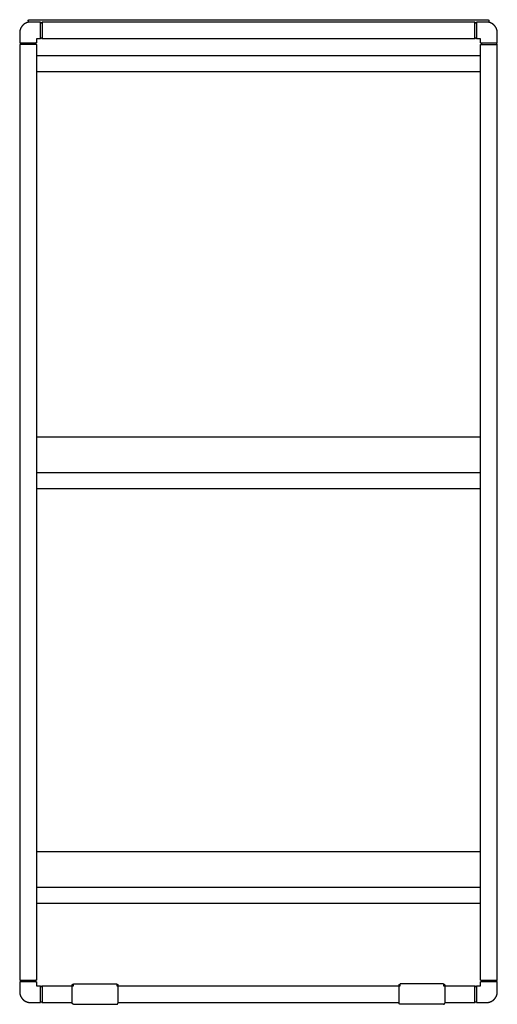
# Model space of a CAD drawing. Header units: millimetres. Extents: x -780 to -449, y 126 to 341.
# Tile 1 of 2: x -780 to -740, y 259 to 341. Entities that reach past the tile are written whole.
import ezdxf

# ---------------------------------------------------------------- set-up
doc = ezdxf.new("R2010")
doc.units = ezdxf.units.MM
doc.header["$MEASUREMENT"] = 0
doc.layers.add('Crea2D$visibili$linee', color=7, linetype='Continuous', true_color=0x000000)

msp = doc.modelspace()

# ---------------------------------------------------------------- linework, layer by layer
at = {"layer": 'Crea2D$visibili$linee'}
for points, weights, degree, knots in [([(-779.372, 341.243), (-779.544, 341.243), (-779.704, 341.18), (-779.877, 341.111), (-780.009, 340.98), (-780.14, 340.848), (-780.209, 340.675), (-780.272, 340.515), (-780.272, 340.343)], [1, 0.98231508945, 1, 0.979395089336, 1, 0.979395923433, 1, 0.982314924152, 1], 2, [0, 0, 0, 0.339263, 0.339263, 0.706834, 0.706834, 1.074408, 1.074408, 1.41367, 1.41367, 1.41367]), ([(-778.542, 339.843), (-778.542, 339.843), (-778.542, 339.847), (-778.542, 339.856), (-778.542, 339.864), (-778.542, 339.876), (-778.542, 339.892), (-778.542, 339.927), (-778.542, 339.981), (-778.542, 340.048), (-778.542, 340.081), (-778.542, 340.117), (-778.542, 340.156), (-778.542, 340.195), (-778.542, 340.236), (-778.542, 340.286), (-778.542, 340.367), (-778.542, 340.455), (-778.542, 340.543), (-778.542, 340.631), (-778.542, 340.719), (-778.542, 340.808), (-778.542, 340.851), (-778.542, 340.892), (-778.542, 340.931), (-778.542, 340.969), (-778.542, 341.005), (-778.542, 341.038), (-778.542, 341.071), (-778.542, 341.101), (-778.542, 341.126), (-778.542, 341.152), (-778.542, 341.174), (-778.542, 341.194), (-778.542, 341.222), (-778.542, 341.239), (-778.542, 341.242)], [1, 1, 1, 1, 1, 1, 1, 1, 1, 1, 1, 1, 1, 1.00671209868, 1.01684809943, 1.03040800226, 1.03040800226, 1.03040800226, 1.03040800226, 1.03040800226, 1.03040800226, 1.03040800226, 1.01685428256, 1.00672279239, 1.00001353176, 0.993436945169, 0.990148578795, 0.99014843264, 0.990148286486, 0.993436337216, 1.00001258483, 1.00672154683, 1.01685276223, 1.03040623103, 1.03040623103, 1.03040623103, 1.03040623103], 3, [0, 0, 0, 0, 0.132132, 0.132132, 0.132132, 0.264271, 0.264271, 0.264271, 0.552149, 0.552149, 0.552149, 0.691689, 0.691689, 0.691689, 0.838517, 0.838517, 0.838517, 1.103948, 1.103948, 1.103948, 1.376719, 1.376719, 1.376719, 1.516233, 1.516233, 1.516233, 1.655741, 1.655741, 1.655741, 1.795249, 1.795249, 1.795249, 1.942108, 1.942108, 1.942108, 2.174361, 2.174361, 2.174361, 2.174361]), ([(-778.542, 341.236), (-778.536, 341.173), (-778.472, 341.173), (-778.409, 341.173), (-778.403, 341.237)], [1, 0.741514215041, 1, 0.738952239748, 1], 2, [0, 0, 0, 0.1029661, 0.1029661, 0.2064656, 0.2064656, 0.2064656]), ([(-778.402, 341.243), (-778.402, 341.243), (-778.402, 340.543), (-778.402, 339.843), (-778.402, 339.843)], [0.982266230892, 0.707106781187, 1, 0.707106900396, 1], 2, [-2.233476, -2.233476, -2.233476, -1.116738, -1.116738, 0, 0, 0]), ([(-742.142, 339.843), (-742.142, 339.843), (-742.142, 339.847), (-742.142, 339.856), (-742.142, 339.864), (-742.142, 339.876), (-742.142, 339.892), (-742.142, 339.927), (-742.142, 339.981), (-742.142, 340.048), (-742.142, 340.081), (-742.142, 340.117), (-742.142, 340.156), (-742.142, 340.195), (-742.142, 340.236), (-742.142, 340.286), (-742.142, 340.367), (-742.142, 340.455), (-742.142, 340.543), (-742.142, 340.631), (-742.142, 340.719), (-742.142, 340.808), (-742.142, 340.851), (-742.142, 340.892), (-742.142, 340.931), (-742.142, 340.969), (-742.142, 341.005), (-742.142, 341.038), (-742.142, 341.071), (-742.142, 341.101), (-742.142, 341.126), (-742.142, 341.152), (-742.142, 341.174), (-742.142, 341.194), (-742.142, 341.222), (-742.142, 341.239), (-742.142, 341.242)], [1, 1, 1, 1, 1, 1, 1, 1, 1, 1, 1, 1, 1, 1.0067120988, 1.01684809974, 1.03040800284, 1.03040800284, 1.03040800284, 1.03040800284, 1.03040800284, 1.03040800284, 1.03040800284, 1.01685428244, 1.00672279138, 1.00001352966, 0.99343694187, 0.990148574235, 0.99014842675, 0.990148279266, 0.993436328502, 1.00001257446, 1.006721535, 1.01685274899, 1.03040621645, 1.03040621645, 1.03040621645, 1.03040621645], 3, [0, 0, 0, 0, 0.132132, 0.132132, 0.132132, 0.264271, 0.264271, 0.264271, 0.552149, 0.552149, 0.552149, 0.691689, 0.691689, 0.691689, 0.838517, 0.838517, 0.838517, 1.103948, 1.103948, 1.103948, 1.376719, 1.376719, 1.376719, 1.516233, 1.516233, 1.516233, 1.655741, 1.655741, 1.655741, 1.795249, 1.795249, 1.795249, 1.942108, 1.942108, 1.942108, 2.174361, 2.174361, 2.174361, 2.174361]), ([(-742.142, 341.236), (-742.136, 341.173), (-742.072, 341.173), (-742.009, 341.173), (-742.003, 341.237)], [1, 0.741514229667, 1, 0.738952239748, 1], 2, [0, 0, 0, 0.1029661, 0.1029661, 0.2064656, 0.2064656, 0.2064656]), ([(-742.002, 341.243), (-742.002, 341.243), (-742.002, 340.543), (-742.002, 339.843), (-742.002, 339.843)], [0.982266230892, 0.707106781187, 1, 0.707106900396, 1], 2, [-2.233476, -2.233476, -2.233476, -1.116738, -1.116738, 0, 0, 0]), ([(-740.272, 340.343), (-740.272, 340.515), (-740.336, 340.675), (-740.404, 340.848), (-740.536, 340.98), (-740.668, 341.111), (-740.841, 341.18), (-741.001, 341.243), (-741.172, 341.243)], [1, 0.982315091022, 1, 0.979395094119, 1, 0.979395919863, 1, 0.982314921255, 1], 2, [0, 0, 0, 0.339263, 0.339263, 0.706834, 0.706834, 1.074408, 1.074408, 1.41367, 1.41367, 1.41367]), ([(-780.272, 339.513), (-780.272, 339.513), (-779.572, 339.513), (-778.872, 339.513), (-778.872, 339.513)], [0.982266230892, 0.707106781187, 1, 0.707106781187, 1], 2, [-2.233476, -2.233476, -2.233476, -1.116738, -1.116738, 0, 0, 0]), ([(-780.266, 339.513), (-780.202, 339.507), (-780.202, 339.443), (-780.202, 339.379), (-780.266, 339.374)], [1, 0.738952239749, 1, 0.738952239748, 1], 2, [0, 0, 0, 0.1034995, 0.1034995, 0.2069991, 0.2069991, 0.2069991]), ([(-778.879, 339.513), (-778.942, 339.507), (-778.942, 339.443), (-778.942, 339.379), (-778.879, 339.374)], [1, 0.738937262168, 1, 0.738952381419, 1], 2, [0, 0, 0, 0.1035026, 0.1035026, 0.2070022, 0.2070022, 0.2070022]), ([(-778.542, 339.85), (-778.536, 339.913), (-778.472, 339.913), (-778.409, 339.913), (-778.403, 339.85)], [1, 0.741393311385, 1, 0.738937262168, 1], 2, [0, 0, 0, 0.1029913, 0.1029913, 0.2064939, 0.2064939, 0.2064939]), ([(-742.142, 339.85), (-742.136, 339.913), (-742.072, 339.913), (-742.009, 339.913), (-742.003, 339.85)], [1, 0.74139331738, 1, 0.738937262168, 1], 2, [0, 0, 0, 0.1029913, 0.1029913, 0.2064939, 0.2064939, 0.2064939]), ([(-741.672, 339.513), (-741.672, 339.513), (-741.668, 339.513), (-741.66, 339.513), (-741.652, 339.513), (-741.639, 339.513), (-741.623, 339.513), (-741.588, 339.513), (-741.535, 339.513), (-741.467, 339.513), (-741.434, 339.513), (-741.398, 339.513), (-741.36, 339.513), (-741.321, 339.513), (-741.28, 339.513), (-741.23, 339.513), (-741.148, 339.513), (-741.06, 339.513), (-740.972, 339.513), (-740.884, 339.513), (-740.796, 339.513), (-740.708, 339.513), (-740.665, 339.513), (-740.624, 339.513), (-740.585, 339.513), (-740.546, 339.513), (-740.51, 339.513), (-740.477, 339.513), (-740.444, 339.513), (-740.415, 339.513), (-740.389, 339.513), (-740.363, 339.513), (-740.342, 339.513), (-740.322, 339.513), (-740.293, 339.513), (-740.277, 339.513), (-740.273, 339.513)], [1, 1, 1, 1, 1, 1, 1, 1, 1, 1, 0.999999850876, 1.00332057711, 1.00996217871, 1.01673788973, 1.02696994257, 1.04065833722, 1.04065833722, 1.04065833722, 1.04065833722, 1.04065833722, 1.04065833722, 1.04065833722, 1.0269697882, 1.01673751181, 1.00996150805, 1.00331949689, 0.999998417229, 0.999998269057, 0.999998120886, 1.00331888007, 1.0099605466, 1.01673624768, 1.02696824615, 1.040656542, 1.040656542, 1.040656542, 1.040656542], 3, [0, 0, 0, 0, 0.132132, 0.132132, 0.132132, 0.26427, 0.26427, 0.26427, 0.552149, 0.552149, 0.552149, 0.691655, 0.691655, 0.691655, 0.838515, 0.838515, 0.838515, 1.103948, 1.103948, 1.103948, 1.376719, 1.376719, 1.376719, 1.516233, 1.516233, 1.516233, 1.655741, 1.655741, 1.655741, 1.795248, 1.795248, 1.795248, 1.942108, 1.942108, 1.942108, 2.174361, 2.174361, 2.174361, 2.174361]), ([(-741.665, 339.513), (-741.602, 339.507), (-741.602, 339.443), (-741.602, 339.38), (-741.665, 339.374)], [1, 0.74139312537, 1, 0.741393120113, 1], 2, [0, 0, 0, 0.1029913, 0.1029913, 0.2059827, 0.2059827, 0.2059827]), ([(-740.279, 339.513), (-740.342, 339.507), (-740.342, 339.443), (-740.342, 339.38), (-740.279, 339.374)], [1, 0.741514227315, 1, 0.741514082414, 1], 2, [0, 0, 0, 0.1029661, 0.1029661, 0.2059322, 0.2059322, 0.2059322]), ([(-741.672, 337.739), (-741.672, 337.741), (-741.672, 337.742), (-741.672, 337.742), (-741.672, 337.742)], [0.998350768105, 0.999173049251, 1, 0.999999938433, 0.999999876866], 2, [1.096452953, 1.096452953, 1.096452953, 1.099557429, 1.099557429, 1.09955766, 1.09955766, 1.09955766]), ([(-780.265, 261.062), (-780.202, 261.056), (-780.202, 260.992), (-780.202, 260.929), (-780.266, 260.923)], [1, 0.741514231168, 1, 0.738952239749, 1], 2, [0, 0, 0, 0.1029661, 0.1029661, 0.2064656, 0.2064656, 0.2064656]), ([(-778.879, 261.062), (-778.942, 261.056), (-778.942, 260.992), (-778.942, 260.929), (-778.879, 260.923)], [1, 0.741393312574, 1, 0.738952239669, 1], 2, [0, 0, 0, 0.1029913, 0.1029913, 0.2064908, 0.2064908, 0.2064908]), ([(-778.542, 259.193), (-778.542, 259.195), (-778.542, 259.199), (-778.542, 259.205), (-778.542, 259.213), (-778.542, 259.225), (-778.542, 259.242), (-778.542, 259.277), (-778.542, 259.33), (-778.542, 259.397), (-778.542, 259.43), (-778.542, 259.466), (-778.542, 259.505), (-778.542, 259.544), (-778.542, 259.585), (-778.542, 259.635), (-778.542, 259.717), (-778.542, 259.805), (-778.542, 259.892), (-778.542, 259.98), (-778.542, 260.068), (-778.542, 260.157), (-778.542, 260.2), (-778.542, 260.241), (-778.542, 260.28), (-778.542, 260.318), (-778.542, 260.354), (-778.542, 260.387), (-778.542, 260.42), (-778.542, 260.45), (-778.542, 260.475), (-778.542, 260.501), (-778.542, 260.523), (-778.542, 260.543), (-778.542, 260.576), (-778.542, 260.592), (-778.542, 260.592)], [1, 1, 1, 1, 1, 1, 1, 1, 1, 1, 1, 1, 1, 1.00671209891, 1.01684809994, 1.0304080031, 1.0304080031, 1.0304080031, 1.0304080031, 1.0304080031, 1.0304080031, 1.0304080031, 1.01685428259, 1.00672279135, 1.00001352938, 0.993436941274, 0.990148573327, 0.990148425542, 0.990148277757, 0.99343632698, 1.00001257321, 1.00672153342, 1.01685274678, 1.03040621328, 1.02016944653, 1.01003437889, 1], 3, [0.032788, 0.032788, 0.032788, 0.032788, 0.132132, 0.132132, 0.132132, 0.264271, 0.264271, 0.264271, 0.552149, 0.552149, 0.552149, 0.691689, 0.691689, 0.691689, 0.838517, 0.838517, 0.838517, 1.103948, 1.103948, 1.103948, 1.376719, 1.376719, 1.376719, 1.516233, 1.516233, 1.516233, 1.655741, 1.655741, 1.655741, 1.795249, 1.795249, 1.795249, 1.942108, 1.942108, 1.942108, 2.20754, 2.20754, 2.20754, 2.20754]), ([(-778.542, 260.585), (-778.536, 260.522), (-778.472, 260.522), (-778.409, 260.522), (-778.403, 260.586)], [1, 0.741510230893, 1, 0.73895238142, 1], 2, [0, 0, 0, 0.1029669, 0.1029669, 0.2064664, 0.2064664, 0.2064664]), ([(-775.866, 260.642), (-775.866, 260.684), (-775.837, 260.713), (-775.808, 260.742), (-775.766, 260.742)], [1, 0.923880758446, 1, 0.923878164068, 1], 2, [0, 0, 0, 0.0785407, 0.0785407, 0.1570807, 0.1570807, 0.1570807]), ([(-772.143, 260.742), (-772.102, 260.742), (-772.072, 260.713), (-772.043, 260.684), (-772.043, 260.642)], [1, 0.923878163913, 1, 0.923880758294, 1], 2, [0, 0, 0, 0.07854, 0.07854, 0.1570807, 0.1570807, 0.1570807]), ([(-748.502, 260.642), (-748.502, 260.684), (-748.472, 260.713), (-748.443, 260.742), (-748.402, 260.742)], [1, 0.923880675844, 1, 0.923878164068, 1], 2, [0, 0, 0, 0.0785407, 0.0785407, 0.1570807, 0.1570807, 0.1570807]), ([(-744.778, 260.742), (-744.737, 260.742), (-744.708, 260.713), (-744.678, 260.684), (-744.678, 260.642)], [1, 0.923878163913, 1, 0.923880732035, 1], 2, [0, 0, 0, 0.07854, 0.07854, 0.1570807, 0.1570807, 0.1570807]), ([(-742.142, 259.193), (-742.142, 259.195), (-742.142, 259.199), (-742.142, 259.205), (-742.142, 259.213), (-742.142, 259.225), (-742.142, 259.242), (-742.142, 259.277), (-742.142, 259.33), (-742.142, 259.397), (-742.142, 259.43), (-742.142, 259.466), (-742.142, 259.505), (-742.142, 259.544), (-742.142, 259.585), (-742.142, 259.635), (-742.142, 259.717), (-742.142, 259.805), (-742.142, 259.892), (-742.142, 259.98), (-742.142, 260.068), (-742.142, 260.157), (-742.142, 260.2), (-742.142, 260.241), (-742.142, 260.28), (-742.142, 260.318), (-742.142, 260.354), (-742.142, 260.387), (-742.142, 260.42), (-742.142, 260.45), (-742.142, 260.475), (-742.142, 260.501), (-742.142, 260.523), (-742.142, 260.543), (-742.142, 260.576), (-742.142, 260.592), (-742.142, 260.592)], [1, 1, 1, 1, 1, 1, 1, 1, 1, 1, 1, 1, 1, 1.00671209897, 1.01684810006, 1.03040800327, 1.03040800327, 1.03040800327, 1.03040800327, 1.03040800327, 1.03040800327, 1.03040800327, 1.01685428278, 1.00672279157, 1.00001352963, 0.993436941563, 0.990148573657, 0.990148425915, 0.990148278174, 0.993436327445, 1.00001257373, 1.006721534, 1.01685274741, 1.03040621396, 1.02016944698, 1.01003437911, 1], 3, [0.032706, 0.032706, 0.032706, 0.032706, 0.132132, 0.132132, 0.132132, 0.264271, 0.264271, 0.264271, 0.552149, 0.552149, 0.552149, 0.691689, 0.691689, 0.691689, 0.838517, 0.838517, 0.838517, 1.103948, 1.103948, 1.103948, 1.376719, 1.376719, 1.376719, 1.516233, 1.516233, 1.516233, 1.655741, 1.655741, 1.655741, 1.795249, 1.795249, 1.795249, 1.942108, 1.942108, 1.942108, 2.20754, 2.20754, 2.20754, 2.20754]), ([(-742.142, 260.585), (-742.136, 260.522), (-742.072, 260.522), (-742.009, 260.522), (-742.003, 260.586)], [1, 0.741510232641, 1, 0.73895223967, 1], 2, [0, 0, 0, 0.1029669, 0.1029669, 0.2064664, 0.2064664, 0.2064664]), ([(-740.273, 260.922), (-740.272, 260.922), (-740.972, 260.922), (-741.672, 260.922), (-741.672, 260.922)], [0.982266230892, 0.707106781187, 1, 0.707106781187, 1], 2, [-2.233476, -2.233476, -2.233476, -1.116738, -1.116738, 0, 0, 0]), ([(-741.672, 261.062), (-741.672, 261.062), (-741.668, 261.062), (-741.66, 261.062), (-741.652, 261.062), (-741.639, 261.062), (-741.623, 261.062), (-741.588, 261.062), (-741.535, 261.062), (-741.467, 261.062), (-741.434, 261.062), (-741.398, 261.062), (-741.36, 261.062), (-741.321, 261.062), (-741.28, 261.062), (-741.23, 261.062), (-741.148, 261.062), (-741.06, 261.062), (-740.972, 261.062), (-740.884, 261.062), (-740.796, 261.062), (-740.708, 261.062), (-740.665, 261.062), (-740.624, 261.062), (-740.585, 261.062), (-740.546, 261.062), (-740.51, 261.062), (-740.477, 261.062), (-740.444, 261.062), (-740.415, 261.062), (-740.389, 261.062), (-740.363, 261.062), (-740.342, 261.062), (-740.322, 261.062), (-740.293, 261.062), (-740.277, 261.062), (-740.273, 261.062)], [1, 1, 1, 1, 1, 1, 1, 1, 1, 1, 0.999999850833, 1.00332057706, 1.00996217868, 1.01673788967, 1.02696994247, 1.04065833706, 1.04065833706, 1.04065833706, 1.04065833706, 1.04065833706, 1.04065833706, 1.04065833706, 1.0269697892, 1.01673751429, 1.00996151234, 1.00331950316, 0.999998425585, 0.999998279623, 0.999998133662, 1.00331889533, 1.00996056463, 1.01673626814, 1.02696826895, 1.04065656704, 1.04065656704, 1.04065656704, 1.04065656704], 3, [0, 0, 0, 0, 0.132132, 0.132132, 0.132132, 0.26427, 0.26427, 0.26427, 0.552149, 0.552149, 0.552149, 0.691655, 0.691655, 0.691655, 0.838515, 0.838515, 0.838515, 1.103948, 1.103948, 1.103948, 1.376719, 1.376719, 1.376719, 1.516233, 1.516233, 1.516233, 1.655741, 1.655741, 1.655741, 1.795248, 1.795248, 1.795248, 1.942108, 1.942108, 1.942108, 2.174361, 2.174361, 2.174361, 2.174361]), ([(-741.665, 261.062), (-741.602, 261.056), (-741.602, 260.992), (-741.602, 260.929), (-741.666, 260.923)], [1, 0.741393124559, 1, 0.738952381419, 1], 2, [0, 0, 0, 0.1029913, 0.1029913, 0.2064908, 0.2064908, 0.2064908]), ([(-740.279, 261.062), (-740.342, 261.056), (-740.342, 260.992), (-740.342, 260.929), (-740.279, 260.923)], [1, 0.741514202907, 1, 0.738952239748, 1], 2, [0, 0, 0, 0.1029661, 0.1029661, 0.2064656, 0.2064656, 0.2064656]), ([(-780.272, 260.092), (-780.272, 259.921), (-780.209, 259.761), (-780.14, 259.588), (-780.009, 259.456), (-779.877, 259.324), (-779.704, 259.256), (-779.544, 259.192), (-779.372, 259.192)], [1, 0.982315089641, 1, 0.979395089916, 1, 0.979395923, 1, 0.9823149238, 1], 2, [0, 0, 0, 0.339263, 0.339263, 0.706834, 0.706834, 1.074408, 1.074408, 1.41367, 1.41367, 1.41367]), ([(-741.172, 259.192), (-741.001, 259.192), (-740.841, 259.256), (-740.668, 259.324), (-740.536, 259.456), (-740.404, 259.588), (-740.336, 259.761), (-740.272, 259.921), (-740.272, 260.092)], [1, 0.982315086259, 1, 0.979395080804, 1, 0.979395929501, 1, 0.982314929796, 1], 2, [0, 0, 0, 0.339263, 0.339263, 0.706834, 0.706834, 1.074408, 1.074408, 1.41367, 1.41367, 1.41367]), ([(-778.542, 259.199), (-778.536, 259.262), (-778.472, 259.262), (-778.409, 259.262), (-778.403, 259.199)], [1, 0.741229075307, 1, 0.73895238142, 1], 2, [0, 0, 0, 0.1030256, 0.1030256, 0.2065251, 0.2065251, 0.2065251]), ([(-775.766, 259.042), (-775.808, 259.042), (-775.837, 259.071), (-775.866, 259.101), (-775.866, 259.142)], [1, 0.923820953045, 1, 0.923938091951, 1], 2, [0, 0, 0, 0.0785478, 0.0785478, 0.1571234, 0.1571234, 0.1571234]), ([(-772.143, 259.042), (-772.102, 259.042), (-772.072, 259.071), (-772.043, 259.101), (-772.043, 259.142)], [1, 0.923820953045, 1, 0.923938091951, 1], 2, [0, 0, 0, 0.0785478, 0.0785478, 0.1571234, 0.1571234, 0.1571234]), ([(-748.402, 259.042), (-748.443, 259.042), (-748.472, 259.071), (-748.502, 259.101), (-748.502, 259.142)], [1, 0.923820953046, 1, 0.923938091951, 1], 2, [0, 0, 0, 0.0785478, 0.0785478, 0.1571234, 0.1571234, 0.1571234]), ([(-744.778, 259.042), (-744.737, 259.042), (-744.708, 259.071), (-744.678, 259.101), (-744.678, 259.142)], [1, 0.923820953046, 1, 0.923938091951, 1], 2, [0, 0, 0, 0.0785478, 0.0785478, 0.1571234, 0.1571234, 0.1571234]), ([(-742.142, 259.199), (-742.136, 259.262), (-742.072, 259.262), (-742.009, 259.262), (-742.003, 259.199)], [1, 0.741174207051, 1, 0.738952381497, 1], 2, [0, 0, 0, 0.103037, 0.103037, 0.2065365, 0.2065365, 0.2065365])]:
    msp.add_rational_spline(points, weights, degree=degree, knots=knots, dxfattribs=at)
for points, weights in [([(-779.572, 341.342), (-779.572, 341.442), (-779.472, 341.442)], [1, 0.707106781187, 1]), ([(-778.402, 341.242), (-778.402, 341.242), (-778.402, 341.243)], [0.993156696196, 0.994531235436, 0.995919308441]), ([(-742.002, 341.242), (-742.002, 341.242), (-742.002, 341.243)], [0.993156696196, 0.994531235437, 0.995919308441]), ([(-741.072, 341.442), (-740.972, 341.442), (-740.972, 341.342)], [1, 0.707106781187, 1]), ([(-780.272, 339.513), (-780.271, 339.513), (-780.271, 339.513)], [0.995919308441, 0.994712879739, 0.993516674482]), ([(-778.872, 302.842), (-778.872, 302.841), (-778.872, 302.839)], [1, 0.999173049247, 0.998350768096]), ([(-741.672, 302.839), (-741.672, 302.841), (-741.672, 302.842)], [0.998350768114, 0.999173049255, 1]), ([(-778.872, 268.142), (-778.872, 268.141), (-778.872, 268.139)], [1, 0.999173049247, 0.998350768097]), ([(-741.672, 268.139), (-741.672, 268.141), (-741.672, 268.142)], [0.998350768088, 0.999173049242, 1]), ([(-780.272, 261.062), (-780.271, 261.062), (-780.271, 261.062)], [0.995409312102, 0.994061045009, 0.992725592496]), ([(-775.866, 260.514), (-775.866, 260.597), (-775.766, 260.597)], [1, 0.707106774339, 1]), ([(-772.143, 260.597), (-772.043, 260.597), (-772.043, 260.514)], [1, 0.707106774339, 1]), ([(-748.502, 260.514), (-748.502, 260.597), (-748.402, 260.597)], [1, 0.707106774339, 1]), ([(-744.778, 260.597), (-744.678, 260.597), (-744.678, 260.514)], [1, 0.707106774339, 1]), ([(-740.274, 260.922), (-740.273, 260.922), (-740.273, 260.922)], [0.993156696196, 0.994531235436, 0.995919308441])]:
    msp.add_rational_spline(points, weights, degree=2, dxfattribs=at)
for points, degree in [([(-779.572, 341.342), (-779.572, 341.281), (-779.572, 341.221)], 2), ([(-779.472, 341.442), (-760.272, 341.442), (-741.072, 341.442)], 2), ([(-778.542, 341.243), (-778.957, 341.243), (-779.372, 341.243)], 2), ([(-742.142, 341.243), (-760.272, 341.243), (-778.402, 341.243)], 2), ([(-741.172, 341.243), (-741.587, 341.243), (-742.002, 341.243)], 2), ([(-740.972, 341.342), (-740.972, 341.281), (-740.972, 341.221)], 2), ([(-780.272, 340.343), (-780.272, 339.928), (-780.272, 339.513)], 2), ([(-740.272, 339.513), (-740.272, 339.928), (-740.272, 340.343)], 2), ([(-778.872, 339.843), (-778.872, 339.678), (-778.872, 339.513)], 2), ([(-778.542, 339.843), (-778.707, 339.843), (-778.872, 339.843)], 2), ([(-742.142, 339.843), (-760.272, 339.843), (-778.402, 339.843)], 2), ([(-741.672, 339.843), (-741.837, 339.843), (-742.002, 339.843)], 2), ([(-741.672, 339.513), (-741.672, 339.678), (-741.672, 339.843)], 2), ([(-780.272, 339.373), (-780.272, 300.218), (-780.272, 261.062)], 2), ([(-778.872, 339.373), (-779.572, 339.373), (-780.272, 339.373)], 2), ([(-778.872, 339.373), (-778.872, 300.218), (-778.872, 261.062)], 2), ([(-741.672, 261.062), (-741.672, 300.218), (-741.672, 339.373)], 2), ([(-740.272, 261.062), (-740.272, 300.218), (-740.272, 339.373)], 2), ([(-778.872, 338.442), (-760.272, 338.442), (-741.672, 338.442)], 2), ([(-778.872, 337.113), (-760.272, 337.113), (-741.672, 337.113)], 2), ([(-741.672, 306.542), (-741.672, 322.128), (-741.672, 337.713)], 2), ([(-778.872, 306.542), (-760.272, 306.542), (-741.672, 306.542)], 2), ([(-778.872, 303.542), (-760.272, 303.542), (-741.672, 303.542)], 2), ([(-778.872, 302.213), (-760.272, 302.213), (-741.672, 302.213)], 2), ([(-778.872, 271.842), (-760.272, 271.842), (-741.672, 271.842)], 2), ([(-778.872, 268.842), (-760.272, 268.842), (-741.672, 268.842)], 2), ([(-778.872, 267.513), (-760.272, 267.513), (-741.672, 267.513)], 2), ([(-780.272, 261.062), (-779.572, 261.062), (-778.872, 261.062)], 2), ([(-780.272, 260.922), (-780.272, 260.507), (-780.272, 260.092)], 2), ([(-778.872, 260.922), (-779.572, 260.922), (-780.272, 260.922)], 2), ([(-778.872, 260.922), (-778.872, 260.757), (-778.872, 260.592)], 2), ([(-778.872, 260.592), (-778.707, 260.592), (-778.542, 260.592)], 2), ([(-778.402, 260.592), (-778.402, 259.892), (-778.402, 259.192)], 2), ([(-778.402, 260.592), (-777.134, 260.592), (-775.866, 260.592)], 2), ([(-775.866, 260.592), (-775.866, 260.617), (-775.866, 260.642)], 2), ([(-775.866, 260.59), (-775.866, 260.591), (-775.866, 260.592)], 2), ([(-775.866, 260.581), (-775.866, 260.585), (-775.866, 260.59)], 2), ([(-775.866, 260.557), (-775.866, 260.569), (-775.866, 260.581)], 2), ([(-775.866, 260.516), (-775.866, 260.536), (-775.866, 260.557)], 2), ([(-775.866, 260.458), (-775.866, 260.486), (-775.866, 260.514)], 2), ([(-775.866, 260.423), (-775.866, 260.441), (-775.866, 260.458)], 2), ([(-775.866, 259.143), (-775.866, 259.783), (-775.866, 260.423)], 2), ([(-775.766, 260.742), (-773.955, 260.742), (-772.143, 260.742)], 2), ([(-775.766, 260.597), (-775.766, 260.67), (-775.766, 260.742)], 2), ([(-772.143, 260.742), (-772.143, 260.743), (-772.143, 260.691), (-772.143, 260.597)], 3), ([(-772.043, 260.641), (-772.043, 260.642), (-772.043, 260.643), (-772.043, 260.642)], 3), ([(-772.043, 260.639), (-772.043, 260.639), (-772.043, 260.639)], 2), ([(-772.043, 260.639), (-772.043, 260.578), (-772.043, 260.516)], 2), ([(-772.043, 260.592), (-760.272, 260.592), (-748.502, 260.592)], 2), ([(-772.043, 260.514), (-772.043, 260.486), (-772.043, 260.458)], 2), ([(-772.043, 260.458), (-772.043, 260.44), (-772.043, 260.423)], 2), ([(-772.043, 260.423), (-772.043, 259.783), (-772.043, 259.143)], 2), ([(-748.502, 260.581), (-748.502, 260.612), (-748.502, 260.642)], 2), ([(-748.502, 260.557), (-748.502, 260.569), (-748.502, 260.581)], 2), ([(-748.502, 260.516), (-748.502, 260.536), (-748.502, 260.557)], 2), ([(-748.502, 260.458), (-748.502, 260.486), (-748.502, 260.514)], 2), ([(-748.502, 260.423), (-748.502, 260.441), (-748.502, 260.458)], 2), ([(-748.502, 259.143), (-748.502, 259.783), (-748.502, 260.423)], 2), ([(-744.778, 260.742), (-746.59, 260.742), (-748.402, 260.742)], 2), ([(-748.402, 260.597), (-748.402, 260.67), (-748.402, 260.742)], 2), ([(-744.778, 260.742), (-744.778, 260.743), (-744.778, 260.691), (-744.778, 260.597)], 3), ([(-744.678, 260.641), (-744.678, 260.642), (-744.678, 260.643), (-744.678, 260.642)], 3), ([(-744.678, 260.641), (-744.678, 260.64), (-744.678, 260.639)], 2), ([(-744.678, 260.639), (-744.678, 260.639), (-744.678, 260.639)], 2), ([(-744.678, 260.639), (-744.678, 260.578), (-744.678, 260.516)], 2), ([(-744.678, 260.592), (-743.41, 260.592), (-742.142, 260.592)], 2), ([(-744.678, 260.514), (-744.678, 260.486), (-744.678, 260.458)], 2), ([(-744.678, 260.458), (-744.678, 260.44), (-744.678, 260.423)], 2), ([(-744.678, 260.423), (-744.678, 259.783), (-744.678, 259.143)], 2), ([(-742.002, 260.592), (-741.837, 260.592), (-741.672, 260.592)], 2), ([(-742.002, 260.592), (-742.002, 259.893), (-742.002, 259.193)], 2), ([(-741.672, 260.592), (-741.672, 260.757), (-741.672, 260.922)], 2), ([(-740.272, 260.092), (-740.272, 260.507), (-740.272, 260.922)], 2), ([(-779.372, 259.192), (-778.957, 259.192), (-778.542, 259.192)], 2), ([(-778.402, 259.192), (-777.134, 259.192), (-775.866, 259.192)], 2), ([(-775.766, 259.042), (-773.955, 259.042), (-772.143, 259.042)], 2), ([(-772.043, 259.192), (-760.272, 259.192), (-748.502, 259.192)], 2), ([(-744.778, 259.042), (-746.59, 259.042), (-748.402, 259.042)], 2), ([(-744.678, 259.192), (-743.41, 259.192), (-742.142, 259.192)], 2), ([(-742.002, 259.192), (-741.587, 259.192), (-741.172, 259.192)], 2)]:
    msp.add_open_spline(points, degree=degree, dxfattribs=at)
msp.add_open_spline([(-741.672, 339.373), (-741.672, 339.373), (-741.668, 339.373), (-741.66, 339.373), (-741.652, 339.373), (-741.639, 339.373), (-741.623, 339.373), (-741.588, 339.373), (-741.535, 339.373), (-741.467, 339.373), (-741.4, 339.373), (-741.319, 339.373), (-741.23, 339.373), (-741.148, 339.373), (-741.06, 339.373), (-740.972, 339.373), (-740.884, 339.373), (-740.796, 339.373), (-740.715, 339.373), (-740.626, 339.373), (-740.545, 339.373), (-740.477, 339.373), (-740.41, 339.373), (-740.357, 339.373), (-740.322, 339.373), (-740.293, 339.373), (-740.277, 339.373), (-740.273, 339.373)], degree=3, knots=[0, 0, 0, 0, 0.131935, 0.131935, 0.131935, 0.263871, 0.263871, 0.263871, 0.549778, 0.549778, 0.549778, 0.835685, 0.835685, 0.835685, 1.099556, 1.099556, 1.099556, 1.363427, 1.363427, 1.363427, 1.649334, 1.649334, 1.649334, 1.93524, 1.93524, 1.93524, 2.166128, 2.166128, 2.166128, 2.166128], dxfattribs=at)

doc.saveas('drawing.dxf')
